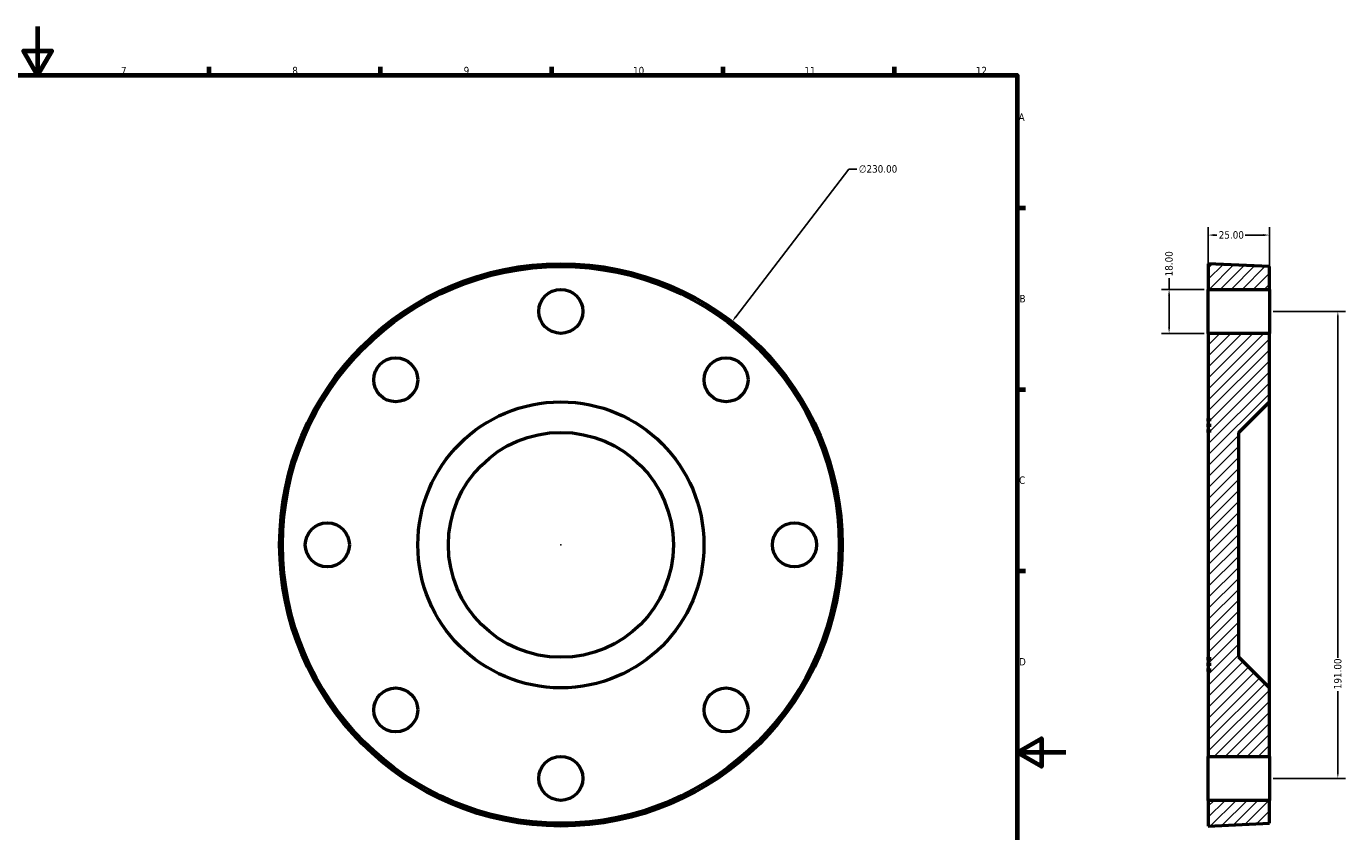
# Model space of a CAD drawing. Header units: millimetres. Extents: x -124 to 955, y 0 to 907.
# Tile 3 of 4: x 416 to 955, y 265 to 594. Entities that reach past the tile are written whole.
import ezdxf

# ---------------------------------------------------------------- set-up
doc = ezdxf.new("R2010")
doc.units = ezdxf.units.MM
for name, color, linetype, lineweight in [('Border (ANSI)', 7, 'Continuous', 70), ('Dimension (ANSI)', 7, 'Continuous', 25), ('Hatch (ANSI)', 7, 'Continuous', 18), ('Visible (ANSI)', 7, 'Continuous', 50)]:
    doc.layers.add(name, color=color, linetype=linetype, lineweight=lineweight)
doc.styles.add('Note Text (ANSI)', font='tahoma.ttf')
doc.dimstyles.new('Default - mm (ANSI)', dxfattribs={"dimtxt": 3.048, "dimasz": 2.5, "dimexe": 3.175, "dimexo": 1.6002, "dimgap": 0.8, "dimtad": 0, "dimtoh": 1, "dimrnd": 1e-08, "dimzin": 4, "dimdsep": 46, "dimtxsty": 'Note Text (ANSI)', "dimcen": 0.09, "dimdle": 10, "dimclrd": 256, "dimclre": 256, "dimclrt": 256, "dimadec": 1, "dimazin": 1, "dimtfac": 1, "dimtofl": 0, "dimtmove": 0, "dimatfit": 3, "dimfxl": 1, "dimtolj": 1, "dimtzin": 4, "dimlwd": -1, "dimlwe": -1, "dimarcsym": 0})

# ---------------------------------------------------------------- blocks, each defined once
blk = doc.blocks.new('Borders Default Border')
at = {"layer": 'Border (ANSI)'}
for p, q in [((490.58, 574), (490.58, 577.45)), ((560.67, 574), (560.67, 577.45)), ((630.75, 574), (630.75, 577.45)), ((700.83, 574), (700.83, 577.45)), ((770.92, 574), (770.92, 577.45)), ((821, 519.75), (824.45, 519.75)), ((821, 445.5), (824.45, 445.5)), ((821, 371.25), (824.45, 371.25))]:
    blk.add_line(p, q, dxfattribs=at)
at = {"layer": 'Border (ANSI)', "flags": 128}
for points in [[(420.5, 594), (420.5, 574), (414.73, 584), (426.27, 584), (420.5, 574)], [(20, 20), (20, 574), (821, 574), (821, 20), (20, 20)], [(841, 297), (821, 297), (831, 302.77), (831, 291.23), (821, 297)]]:
    blk.add_lwpolyline(points, dxfattribs=at)
at = {"layer": 'Border (ANSI)', "attachment_point": 7, "style": 'Note Text (ANSI)'}
for s, insert, char_height in [('7', (454.6, 574.4), 3.05), ('8', (524.63, 574.33), 3.05), ('9', (594.7, 574.34), 3.05), ('10', (663.96, 574.34), 3.048), ('11', (734.04, 574.4), 3.048), ('12', (804.13, 574.4), 3.048), ('A', (821.63, 555.35), 3.05), ('B', (821.99, 481.1), 3.05), ('C', (821.8, 406.8), 3.05), ('D', (821.81, 332.6), 3.05)]:
    blk.add_mtext(s, dxfattribs=dict(at, insert=insert, char_height=char_height))
blk = doc.blocks.new('*D7')
at = {"layer": 'Defpoints', "color": 0, "transparency": 16777216}
for p in [(924.17, 477.43), (924.17, 286.43), (952.17, 286.43)]:
    blk.add_point(p, dxfattribs=at)
at = {"layer": 'Dimension (ANSI)', "transparency": 16777216}
for p, q in [((925.77, 477.43), (955.34, 477.43)), ((952.17, 474.93), (952.17, 335.77)), ((952.17, 288.93), (952.17, 322.09)), ((925.77, 286.43), (955.34, 286.43))]:
    blk.add_line(p, q, dxfattribs=at)
for points in [[(951.75, 474.93), (952.58, 474.93), (952.17, 477.43)], [(951.75, 288.93), (952.58, 288.93), (952.17, 286.43)]]:
    blk.add_solid(points, dxfattribs=at)
at = {"layer": 'Dimension (ANSI)', "transparency": 16777216, "insert": (950.58, 322.89), "char_height": 3.048, "attachment_point": 1, "rotation": 90, "style": 'Note Text (ANSI)'}
blk.add_mtext('\\A1;191.00', dxfattribs=at)
blk = doc.blocks.new('*D8')
at = {"layer": 'Defpoints', "color": 0, "transparency": 16777216}
for p in [(883.17, 486.43), (899.17, 486.43), (899.17, 468.43)]:
    blk.add_point(p, dxfattribs=at)
at = {"layer": 'Dimension (ANSI)', "transparency": 16777216}
for p, q in [((883.17, 486.43), (883.17, 490.95)), ((897.57, 486.43), (879.99, 486.43)), ((883.17, 470.93), (883.17, 483.93)), ((897.57, 468.43), (879.99, 468.43))]:
    blk.add_line(p, q, dxfattribs=at)
for points in [[(882.75, 483.93), (883.58, 483.93), (883.17, 486.43)], [(882.75, 470.93), (883.58, 470.93), (883.17, 468.43)]]:
    blk.add_solid(points, dxfattribs=at)
at = {"layer": 'Dimension (ANSI)', "transparency": 16777216, "insert": (881.57, 491.75), "char_height": 3.048, "attachment_point": 1, "rotation": 90, "style": 'Note Text (ANSI)'}
blk.add_mtext('\\A1;18.00', dxfattribs=at)
blk = doc.blocks.new('*D9')
at = {"layer": 'Defpoints', "color": 0, "transparency": 16777216}
for p in [(704.43, 473.19), (564.5, 290.66)]:
    blk.add_point(p, dxfattribs=at)
at = {"layer": 'Dimension (ANSI)', "transparency": 16777216}
for p, q in [((752.27, 535.59), (705.95, 475.18)), ((755.49, 535.59), (752.27, 535.59)), ((634.37, 381.93), (634.55, 381.93)), ((634.46, 381.84), (634.46, 382.02))]:
    blk.add_line(p, q, dxfattribs=at)
blk.add_solid([(705.62, 475.43), (706.28, 474.92), (704.43, 473.19)], dxfattribs=at)
at = {"layer": 'Dimension (ANSI)', "transparency": 16777216, "insert": (756.29, 537.23), "char_height": 3.048, "attachment_point": 1, "style": 'Note Text (ANSI)'}
blk.add_mtext('\\A1;∅230.00', dxfattribs=at)
blk = doc.blocks.new('*D10')
at = {"layer": 'Defpoints', "color": 0, "transparency": 16777216}
for p in [(899.17, 508.64), (899.17, 486.43), (924.17, 486.43)]:
    blk.add_point(p, dxfattribs=at)
at = {"layer": 'Dimension (ANSI)', "transparency": 16777216}
for p, q in [((899.17, 488.03), (899.17, 511.81)), ((901.67, 508.64), (902.66, 508.64)), ((921.67, 508.64), (914.29, 508.64)), ((924.17, 488.03), (924.17, 511.81))]:
    blk.add_line(p, q, dxfattribs=at)
for points in [[(901.67, 509.06), (901.67, 508.22), (899.17, 508.64)], [(921.67, 509.06), (921.67, 508.22), (924.17, 508.64)]]:
    blk.add_solid(points, dxfattribs=at)
at = {"layer": 'Dimension (ANSI)', "transparency": 16777216, "insert": (903.46, 510.23), "char_height": 3.048, "attachment_point": 1, "style": 'Note Text (ANSI)'}
blk.add_mtext('\\A1;25.00', dxfattribs=at)

msp = doc.modelspace()

# ---------------------------------------------------------------- hatches: boundary and pattern name
at = {"layer": 'Hatch (ANSI)'}
h = msp.add_hatch(dxfattribs=at)
h.set_pattern_fill('ANSI31', color=256, scale=25.4, style=0)
h.set_pattern_definition([(45, (0, 0), (-2.245064, 2.245064), [])])
h.paths.add_polyline_path([(899.627, 330.177), (899.167, 330.177), (899.167, 295.427), (924.167, 295.427), (924.167, 323.427), (911.667, 335.927), (911.667, 427.927), (924.167, 440.427), (924.167, 468.427), (899.167, 468.427), (899.167, 433.677), (899.627, 433.677), (899.627, 432.527), (899.167, 432.527), (899.167, 431.377), (899.627, 431.377), (899.627, 430.227), (899.167, 430.227), (899.167, 429.077), (899.627, 429.077), (899.627, 427.927), (899.167, 427.927), (899.167, 335.927), (899.627, 335.927), (899.627, 334.777), (899.167, 334.777), (899.167, 333.627), (899.627, 333.627), (899.627, 332.477), (899.167, 332.477), (899.167, 331.327), (899.627, 331.327)])
h.paths.add_polyline_path([(899.167, 496.927), (899.167, 486.427), (924.167, 486.427), (924.167, 495.777)])
h.paths.add_polyline_path([(899.167, 277.427), (899.167, 266.927), (924.167, 268.077), (924.167, 277.427)])

# ---------------------------------------------------------------- linework, layer by layer
at = {"layer": 'Visible (ANSI)'}
for p, q in [((899.167, 496.927), (899.167, 486.427)), ((924.167, 495.777), (899.167, 496.927)), ((924.167, 486.427), (924.167, 495.777)), ((899.167, 486.427), (924.167, 486.427)), ((899.167, 468.427), (899.167, 486.427)), ((924.167, 486.427), (924.167, 468.427)), ((924.167, 468.427), (899.167, 468.427)), ((899.167, 468.427), (899.167, 433.677)), ((924.167, 440.427), (924.167, 468.427)), ((911.667, 427.927), (924.167, 440.427)), ((924.167, 323.427), (924.167, 440.427)), ((899.167, 433.677), (899.627, 433.677)), ((899.167, 432.527), (899.167, 433.677)), ((899.627, 432.527), (899.167, 432.527)), ((899.167, 432.527), (899.167, 431.377)), ((899.627, 433.677), (899.627, 432.527)), ((899.167, 431.377), (899.627, 431.377)), ((899.167, 430.227), (899.167, 431.377)), ((899.627, 430.227), (899.167, 430.227)), ((899.167, 430.227), (899.167, 429.077)), ((899.167, 429.077), (899.627, 429.077)), ((899.167, 427.927), (899.167, 429.077)), ((899.627, 427.927), (899.167, 427.927)), ((899.167, 427.927), (899.167, 335.927)), ((899.627, 431.377), (899.627, 430.227)), ((899.627, 429.077), (899.627, 427.927)), ((911.667, 335.927), (911.667, 427.927)), ((899.167, 335.927), (899.627, 335.927)), ((899.167, 334.777), (899.167, 335.927)), ((899.627, 334.777), (899.167, 334.777)), ((899.167, 334.777), (899.167, 333.627)), ((899.627, 335.927), (899.627, 334.777)), ((924.167, 323.427), (911.667, 335.927)), ((899.167, 333.627), (899.627, 333.627)), ((899.167, 332.477), (899.167, 333.627)), ((899.627, 332.477), (899.167, 332.477)), ((899.167, 332.477), (899.167, 331.327)), ((899.167, 331.327), (899.627, 331.327)), ((899.167, 330.177), (899.167, 331.327)), ((899.627, 330.177), (899.167, 330.177)), ((899.167, 330.177), (899.167, 295.427)), ((899.627, 333.627), (899.627, 332.477)), ((899.627, 331.327), (899.627, 330.177)), ((924.167, 295.427), (924.167, 323.427)), ((899.167, 295.427), (924.167, 295.427)), ((899.167, 277.427), (899.167, 295.427)), ((924.167, 295.427), (924.167, 277.427)), ((899.167, 277.427), (899.167, 266.927)), ((924.167, 277.427), (899.167, 277.427)), ((924.167, 268.077), (924.167, 277.427)), ((899.167, 266.927), (924.167, 268.077))]:
    msp.add_line(p, q, dxfattribs=at)
for centre, radius in [((634.464, 381.927), 115), ((634.464, 381.927), 113.85), ((634.464, 477.427), 9), ((566.935, 449.456), 9), ((701.992, 449.456), 9), ((634.464, 381.927), 58.5), ((634.464, 381.927), 46), ((538.964, 381.927), 9), ((729.964, 381.927), 9), ((566.935, 314.399), 9), ((701.992, 314.399), 9), ((634.464, 286.427), 9)]:
    msp.add_circle(centre, radius, dxfattribs=at)

# ---------------------------------------------------------------- block references
msp.add_blockref('Borders Default Border', (0, 0))

# ---------------------------------------------------------------- dimensions: what is measured, and where the dimension line sits
at = {"layer": 'Dimension (ANSI)'}
dim = msp.add_diameter_dim_2p(p1=(564.495, 290.662), p2=(704.432, 473.193), dimstyle='Default - mm (ANSI)', override={"dimtih": 1, "dimdec": 2, "dimlfac": 1, "dimtp": 0, "dimtm": 0, "dimtdec": 2}, dxfattribs=at)
dim.commit()
dim.dimension.update_dxf_attribs({"geometry": '*D9', "text_midpoint": (764.132, 535.593), "dimtype": 163})
dim = msp.add_linear_dim(base=(899.167, 508.64), p1=(924.167, 486.427), p2=(899.167, 486.427), dimstyle='Default - mm (ANSI)', override={"dimtoh": 0, "dimdec": 2, "dimtp": 0, "dimtm": 0, "dimtdec": 2, "dimatfit": 1}, dxfattribs=at)
dim.commit()
dim.dimension.update_dxf_attribs({"geometry": '*D10', "text_midpoint": (908.477, 508.64), "dimtype": 160})
for base, p1, p2, angle, override, picture, middle in [((883.167, 486.427), (899.167, 468.427), (899.167, 486.427), 270, {"dimtoh": 0, "dimdec": 2, "dimtp": 0, "dimtm": 0, "dimtdec": 2, "dimatfit": 2}, '*D8', (883.167, 496.641)), ((952.167, 286.427), (924.167, 477.427), (924.167, 286.427), 90, {"dimtoh": 0, "dimdec": 2, "dimtp": 0, "dimtm": 0, "dimtdec": 2, "dimatfit": 1}, '*D7', (952.167, 328.927))]:
    dim = msp.add_linear_dim(base=base, p1=p1, p2=p2, angle=angle, dimstyle='Default - mm (ANSI)', override=override, dxfattribs=at)
    dim.commit()
    dim.dimension.update_dxf_attribs({"geometry": picture, "text_midpoint": middle, "dimtype": 160})

doc.saveas('drawing.dxf')
